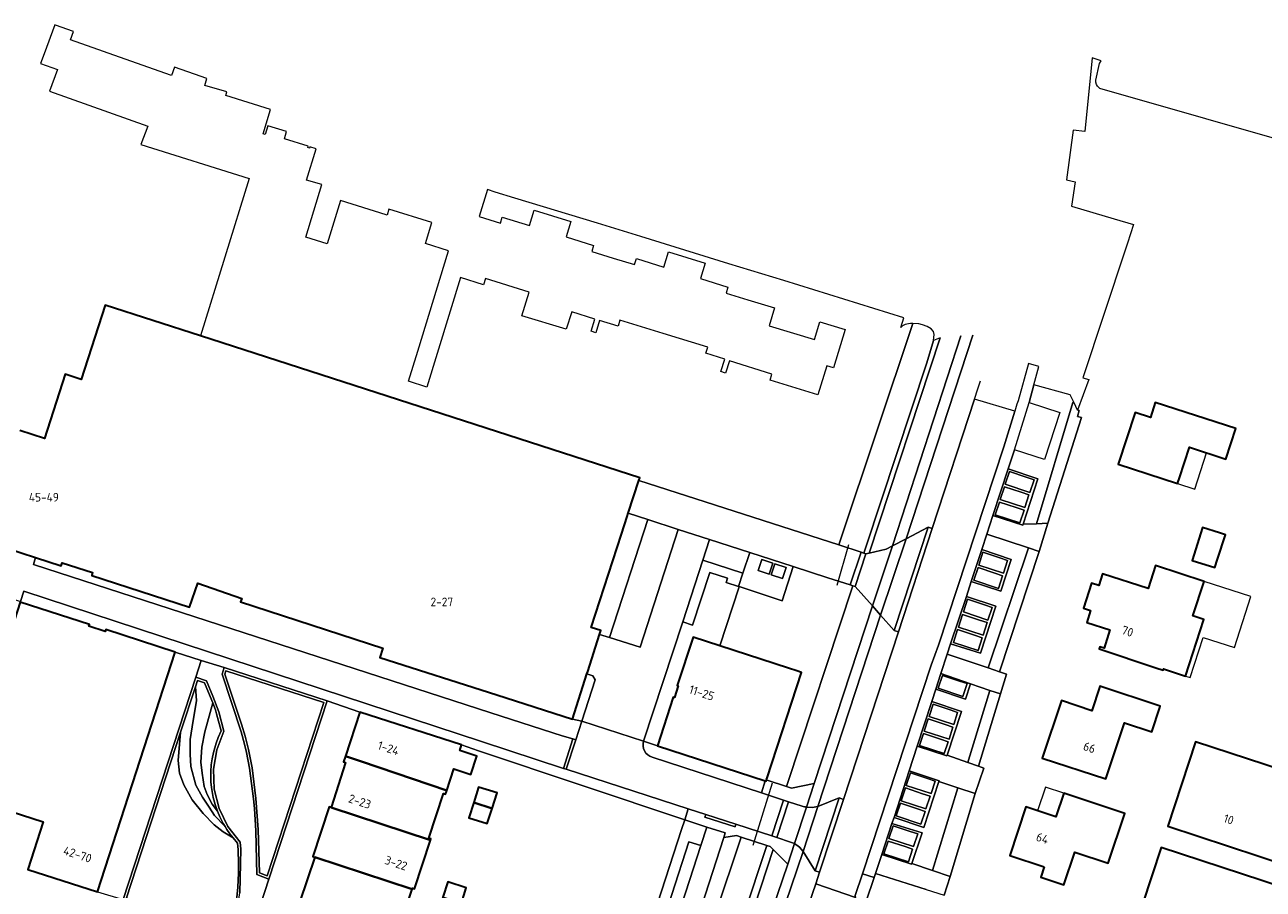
# Model space of a CAD drawing. Extents: x 154024 to 155007, y 472916 to 473908.
# Tile 30 of 49: x 154447 to 154641, y 473704 to 473839. Entities that reach past the tile are written whole.
import ezdxf
from ezdxf.enums import TextEntityAlignment as Align

# ---------------------------------------------------------------- set-up
doc = ezdxf.new("R2010")
doc.units = 0
doc.header["$LTSCALE"] = 0.75
for name, color, linetype, lineweight in [('B-RO-GR-BEPLANTING_CULTUUR_HEESTERS-GV', 252, 'CONTINUOUS', 18), ('B-RO-GR-BEPLANTING_CULTUUR_VASTE PLANTENVAK-GV', 252, 'CONTINUOUS', 18), ('B-RO-GR-STRUIK-GV', 252, 'CONTINUOUS', 13), ('B-RO-IE-TERREINAFSCHEIDING_KUNSTMATIG_MUUR-GV', 252, 'CONTINUOUS', 18), ('B-RO-KW-KUNSTWERK_DUIKER-G', 252, 'CONTINUOUS', 18), ('B-RO-OG-BEBOUWING-GV', 6, 'CONTINUOUS', 35), ('B-RO-OG-BEBOUWING-T18', 1, 'CONTINUOUS', 18), ('B-RO-OG-BEBOUWING_LUIFEL-GV', 6, 'CONTINUOUS', 18), ('B-RO-OG-TERREIN_CULTUURSCHEIDING-GV', 252, 'CONTINUOUS', 18), ('B-RO-OG-TERREIN_ERF-GV', 252, 'CONTINUOUS', 18), ('B-RO-OG-WATER_MEER-GV', 252, 'CONTINUOUS', 18), ('B-RO-OG-WATER_SLOOT-GV', 252, 'CONTINUOUS', 18), ('B-RO-VH-ONVERHARD-GV', 252, 'CONTINUOUS', 18), ('B-RO-VH-VERHARDING_ASFALT-GV', 252, 'CONTINUOUS', 18), ('B-RO-VH-VERHARDING_BEDRIJFSVLOERPLAAT-GV', 252, 'CONTINUOUS', 18), ('B-RO-VH-VERHARDING_BETONSTRAATSTEEN-GV', 252, 'CONTINUOUS', 18), ('B-RO-VH-VERHARDING_STRAATBAKSTEEN-GV', 252, 'CONTINUOUS', 18), ('B-RO-VH-VERHARDING_TEGEL-GV', 252, 'CONTINUOUS', 18)]:
    doc.layers.add(name, color=color, linetype=linetype, lineweight=lineweight)
doc.styles.add('NLCS-ISO-M200-T18', font='NLCS-ISO.ttf', dxfattribs={"height": 0.36})

msp = doc.modelspace()

# ---------------------------------------------------------------- linework, layer by layer
at = {"layer": 'B-RO-GR-BEPLANTING_CULTUUR_HEESTERS-GV', "flags": 128}
for points in [[(154605.495, 473761.132), (154607.247, 473761.21), (154612.567, 473777.781), (154611.945, 473777.91), (154612.185, 473778.865), (154611.923, 473778.928), (154611.374, 473780.065), (154611.204, 473780.111)], [(154605.912, 473756.802), (154604.224, 473757.354), (154597.901, 473738.557), (154599.687, 473737.954)], [(154594.762, 473723.71), (154596.391, 473723.139), (154599.851, 473734.483), (154598.208, 473735.027), (154594.862, 473724.08)]]:
    msp.add_lwpolyline(points, close=True, dxfattribs=at)
at = {"layer": 'B-RO-GR-BEPLANTING_CULTUUR_VASTE PLANTENVAK-GV', "flags": 128}
for points in [[(154471.028, 473724.026), (154471.269, 473722.078), (154471.932, 473720.242), (154473.227, 473717.898), (154474.973, 473715.752), (154476.69, 473713.973), (154478.106, 473712.872), (154479.634, 473711.902), (154479.14, 473712.541), (154478.668, 473713.224), (154478.377, 473713.706), (154478.354, 473713.73), (154476.741, 473715.405), (154475.901, 473716.752), (154474.844, 473718.302), (154473.787, 473720.157), (154473.028, 473723.106), (154472.919, 473725.012), (154472.919, 473727.324), (154473.218, 473729.307), (154473.922, 473733.449), (154473.758, 473735.602), (154471.425, 473728.469)], [(154478.354, 473713.73), (154478.377, 473713.706), (154478.087, 473714.188), (154477.56, 473715.228), (154477.182, 473716.125), (154476.389, 473717.184), (154475.576, 473718.734), (154475.115, 473719.979), (154474.823, 473722.078), (154474.612, 473723.8), (154474.763, 473726.116), (154475.214, 473728.544), (154476.463, 473733.061), (154476.333, 473733.421), (154475.162, 473736.201), (154474.082, 473736.591), (154473.758, 473735.602), (154473.922, 473733.449), (154473.218, 473729.307), (154472.919, 473727.324), (154472.919, 473725.012), (154473.028, 473723.106), (154473.787, 473720.157), (154474.844, 473718.302), (154475.901, 473716.752), (154476.741, 473715.405)], [(154477.182, 473716.125), (154476.829, 473717.141), (154476.531, 473718.256), (154476.258, 473719.81), (154476.174, 473720.69), (154476.153, 473722.33), (154476.228, 473723.362), (154476.361, 473724.323), (154476.563, 473725.312), (154476.989, 473726.776), (154477.318, 473727.646), (154477.789, 473728.677), (154477.063, 473731.332), (154476.864, 473731.957), (154476.463, 473733.061), (154475.214, 473728.544), (154474.763, 473726.116), (154474.612, 473723.8), (154474.823, 473722.078), (154475.115, 473719.979), (154475.576, 473718.734), (154476.389, 473717.184)]]:
    msp.add_lwpolyline(points, close=True, dxfattribs=at)
at = {"layer": 'B-RO-GR-STRUIK-GV', "flags": 128}
msp.add_lwpolyline([(154550.07, 473745.746), (154551.614, 473745.232), (154554.336, 473753.497), (154557.102, 473752.596), (154556.871, 473751.92), (154558.81, 473751.313), (154559.516, 473753.41), (154553.234, 473755.409)], close=True, dxfattribs=at)
at = {"layer": 'B-RO-IE-TERREINAFSCHEIDING_KUNSTMATIG_MUUR-GV', "flags": 128}
for points in [[(154482.828, 473718.052), (154482.974, 473716.514), (154483.191, 473713.013), (154483.385, 473706.161), (154485.234, 473705.429), (154494.373, 473733.363), (154478.228, 473738.605), (154477.954, 473737.539), (154480.903, 473728.534), (154481.445, 473726.575), (154481.72, 473725.278), (154482.226, 473722.859)], [(154478.355, 473737.573), (154478.498, 473738.087), (154493.878, 473733.118), (154484.985, 473705.955), (154483.781, 473706.426), (154483.593, 473713.241), (154483.226, 473718.097), (154482.622, 473722.915), (154482.068, 473725.77), (154481.523, 473727.86), (154480.939, 473729.706)], [(154477.389, 473731.655), (154476.491, 473734.115), (154475.455, 473736.521), (154473.83, 473737.107), (154462.428, 473702.252), (154479.624, 473696.62), (154480.703, 473703.331), (154480.847, 473710.126), (154480.732, 473711.263), (154478.822, 473713.725), (154477.458, 473716.525), (154476.696, 473719.546), (154476.569, 473722.659), (154477.083, 473725.732), (154478.216, 473728.634)]]:
    msp.add_lwpolyline(points, close=True, dxfattribs=at)
msp.add_lwpolyline([(154462.932, 473702.508), (154471.425, 473728.469), (154473.758, 473735.602), (154474.082, 473736.591), (154475.162, 473736.201), (154476.333, 473733.421), (154476.463, 473733.061), (154476.864, 473731.957), (154477.063, 473731.332), (154477.789, 473728.677), (154477.318, 473727.646), (154476.989, 473726.776), (154476.563, 473725.312), (154476.361, 473724.323), (154476.228, 473723.362), (154476.153, 473722.33), (154476.174, 473720.69), (154476.258, 473719.81), (154476.531, 473718.256), (154476.829, 473717.141), (154477.182, 473716.125), (154477.56, 473715.228), (154478.087, 473714.188), (154478.377, 473713.706), (154478.668, 473713.224), (154479.14, 473712.541), (154479.634, 473711.902), (154480.348, 473711.087), (154480.448, 473710.096), (154480.503, 473707.826), (154480.484, 473706.414), (154480.374, 473704.218), (154480.226, 473702.571)], dxfattribs=at)
at = {"layer": 'B-RO-KW-KUNSTWERK_DUIKER-G', "flags": 128}
for points in [[(154574.29, 473751.493), (154576.117, 473757.891)], [(154561.092, 473710.773), (154564.126, 473720.549)]]:
    msp.add_lwpolyline(points, dxfattribs=at)
at = {"layer": 'B-RO-OG-BEBOUWING-GV', "flags": 128}
msp.add_lwpolyline([(154444.22, 473757.301), (154448.71, 473755.853), (154452.722, 473754.56), (154452.869, 473755.017), (154457.642, 473753.467), (154457.494, 473753.01), (154472.807, 473748.038), (154474.118, 473751.824), (154481.006, 473749.439), (154480.822, 473748.87), (154503.105, 473741.659), (154502.636, 473740.197), (154520.939, 473734.334), (154532.835, 473730.524), (154535.077, 473737.597), (154535.204, 473737.997), (154537.04, 473743.787), (154537.242, 473744.425), (154535.745, 473744.899), (154540.489, 473759.511), (154541.385, 473762.271), (154541.548, 473762.773), (154543.218, 473767.918), (154543.342, 473768.3), (154474.557, 473790.539), (154459.608, 473795.372), (154455.867, 473783.731), (154453.346, 473784.541), (154450.121, 473774.504), (154446.234, 473775.753)], dxfattribs=at)
for points in [[(154636.73, 473776.03), (154624.11, 473780.13), (154623.33, 473777.75), (154620.96, 473778.53), (154618.29, 473770.45), (154627.6, 473767.41), (154627.894, 473768.302), (154629.48, 473773.11), (154635.16, 473771.26)], [(154633.861, 473755.553), (154635.079, 473759.401), (154634.148, 473759.696), (154631.519, 473760.528), (154629.893, 473755.394), (154633.453, 473754.266)], [(154613.377, 473745.672), (154616.998, 473744.495), (154616.071, 473741.642), (154615.405, 473741.858), (154615.307, 473741.554), (154624.187, 473738.563), (154625.328, 473738.192), (154625.393, 473738.392), (154628.845, 473737.27), (154631.72, 473746.114), (154629.979, 473746.68), (154631.741, 473752.101), (154624.143, 473754.575), (154622.971, 473750.966), (154615.837, 473753.282), (154615.248, 473751.467), (154614.136, 473751.827), (154612.862, 473747.883), (154613.974, 473747.524)], [(154436.55, 473718.733), (154449.91, 473714.405), (154447.506, 473706.983), (154458.382, 473703.459), (154470.56, 473741.024), (154459.687, 473744.549), (154459.598, 473744.273), (154457.061, 473745.092), (154457.145, 473745.353), (154446.307, 473748.851)], [(154563.304, 473721.319), (154568.697, 473737.82), (154567.93, 473738.071), (154566.625, 473738.497), (154555.889, 473742.006), (154551.689, 473743.379), (154549.215, 473735.786), (154549.381, 473735.718), (154548.775, 473733.928), (154548.606, 473733.985), (154546.121, 473726.343), (154563.006, 473720.868), (154563.142, 473720.824), (154563.214, 473721.045)], [(154624.821, 473732.346), (154624.893, 473732.564), (154615.43, 473735.679), (154615.408, 473735.612), (154614.169, 473731.842), (154609.419, 473733.436), (154606.397, 473724.429), (154616.373, 473721.155), (154619.288, 473729.926), (154623.549, 473728.512)], [(154499.752, 473723.896), (154513.111, 473719.349), (154514.225, 473722.717), (154516.885, 473721.836), (154517.823, 473724.706), (154515.137, 473725.584), (154515.427, 473726.47), (154499.49, 473731.629), (154497.247, 473724.708)], [(154645.051, 473707.505), (154649.397, 473720.731), (154630.409, 473726.97), (154626.05, 473713.75)], [(154513.111, 473719.349), (154499.752, 473723.896), (154497.247, 473724.708), (154496.956, 473723.81), (154497.263, 473723.711), (154494.984, 473716.685), (154510.569, 473711.558), (154510.641, 473711.778), (154510.317, 473711.885), (154512.607, 473718.892), (154512.925, 473718.787)], [(154517.336, 473717.472), (154520.213, 473716.541), (154520.992, 473718.948), (154518.106, 473719.882)], [(154606.723, 473707.358), (154606.186, 473705.745), (154609.802, 473704.541), (154611.511, 473709.675), (154616.731, 473707.938), (154619.325, 473715.729), (154609.777, 473718.908), (154608.542, 473715.197), (154603.844, 473716.761), (154601.304, 473709.162)], [(154492.45, 473708.879), (154507.702, 473703.902), (154507.75, 473704.05), (154508.065, 473703.947), (154510.569, 473711.558), (154494.984, 473716.685), (154494.667, 473716.788), (154492.127, 473708.988)], [(154517.336, 473717.472), (154516.566, 473715.062), (154519.438, 473714.144), (154520.213, 473716.541)], [(154639.639, 473690.866), (154643.999, 473704.174), (154625.032, 473710.405), (154620.664, 473697.111), (154624.406, 473695.88)], [(154507.702, 473703.902), (154492.45, 473708.879), (154490.11, 473701.926), (154491.797, 473701.358), (154505.365, 473696.74)], [(154515.403, 473701.697), (154516.172, 473704.1), (154513.307, 473705.016), (154512.509, 473702.623)]]:
    msp.add_lwpolyline(points, close=True, dxfattribs=at)
at = {"layer": 'B-RO-OG-BEBOUWING_LUIFEL-GV', "flags": 128}
for points in [[(154627.6, 473767.41), (154630.281, 473766.537), (154632.14, 473772.244), (154629.48, 473773.11)], [(154628.845, 473737.27), (154629.565, 473737.036), (154631.607, 473743.318), (154636.491, 473741.731), (154639.086, 473749.714), (154631.741, 473752.101), (154629.979, 473746.68), (154631.72, 473746.114)], [(154609.777, 473718.908), (154606.9, 473719.866), (154605.664, 473716.155), (154608.542, 473715.197)]]:
    msp.add_lwpolyline(points, close=True, dxfattribs=at)
at = {"layer": 'B-RO-OG-TERREIN_CULTUURSCHEIDING-GV', "flags": 128}
for points in [[(154590.393, 473790.266), (154579.271, 473756.539), (154581.923, 473757.124), (154582.928, 473757.654), (154593.647, 473790.543)], [(154595.497, 473790.683), (154585.057, 473758.778)], [(154585.057, 473758.778), (154588.524, 473760.606), (154589.164, 473760.396), (154595.794, 473780.657), (154596.322, 473782.27), (154596.727, 473783.508)], [(154588.226, 473703.843), (154580.278, 473706.321), (154580.065, 473705.686), (154577.579, 473698.28)]]:
    msp.add_lwpolyline(points, dxfattribs=at)
for points in [[(154605.495, 473761.132), (154611.204, 473780.111), (154611.374, 473780.065), (154610.776, 473781.304), (154605.086, 473782.897), (154604.37, 473780.126), (154609.132, 473778.548), (154606.731, 473771.18), (154602.041, 473772.726), (154601.065, 473769.706), (154605.694, 473768.154), (154603.385, 473761.039)], [(154591.526, 473740.708), (154597.901, 473738.557), (154604.224, 473757.354), (154597.712, 473759.482), (154596.914, 473757.107), (154601.531, 473755.517), (154599.911, 473750.587), (154595.288, 473752.076), (154594.505, 473749.723), (154599.131, 473748.201), (154596.724, 473740.849), (154592.05, 473742.318)], [(154577.086, 473751.303), (154576.742, 473751.413), (154566.422, 473720.3), (154566.313, 473719.989), (154567.106, 473719.73), (154570.668, 473720.431), (154579.79, 473748.243)], [(154574.583, 473718.183), (154575.274, 473717.953), (154583.869, 473744.211), (154583.206, 473744.429), (154581.077, 473746.806), (154571.221, 473716.841)], [(154478.498, 473738.087), (154478.355, 473737.573), (154480.939, 473729.706), (154481.523, 473727.86), (154482.068, 473725.77), (154482.622, 473722.915), (154483.226, 473718.097), (154483.593, 473713.241), (154483.781, 473706.426), (154484.985, 473705.955), (154493.878, 473733.118)], [(154591.478, 473724.862), (154594.762, 473723.71), (154594.862, 473724.08), (154598.208, 473735.027), (154595.154, 473736.037), (154594.36, 473733.628), (154589.73, 473735.204), (154589.09, 473733.266), (154593.742, 473731.698)], [(154479.634, 473711.902), (154478.106, 473712.872), (154476.69, 473713.973), (154474.973, 473715.752), (154473.227, 473717.898), (154471.932, 473720.242), (154471.269, 473722.078), (154471.028, 473724.026), (154471.425, 473728.469), (154462.932, 473702.508), (154479.332, 473697.137), (154479.551, 473698.17), (154479.745, 473699.197), (154479.984, 473700.67), (154480.226, 473702.571), (154480.374, 473704.218), (154480.484, 473706.414), (154480.503, 473707.826), (154480.448, 473710.096), (154480.348, 473711.087)], [(154589.228, 473706.791), (154593.165, 473719.755), (154590.184, 473720.742), (154587.823, 473713.569), (154583.181, 473715.132), (154582.853, 473714.193), (154587.598, 473712.688), (154585.965, 473707.883)], [(154595.874, 473718.858), (154593.165, 473719.755), (154589.228, 473706.791), (154591.963, 473705.875)], [(154520.864, 473602.33), (154520.856, 473602.308), (154520.916, 473602.238), (154521.125, 473602.426), (154521.496, 473602.032), (154522.069, 473601.839), (154522.322, 473601.753), (154559.224, 473712.049), (154558.507, 473712.284), (154556.518, 473711.968), (154536.339, 473649.678), (154526.931, 473620.719), (154521.427, 473603.909)], [(154566.553, 473707.803), (154564.231, 473710.096), (154554.399, 473679.985), (154548.016, 473660.275), (154539.647, 473635.451), (154532.01, 473613.324), (154528.25, 473600.651), (154528.662, 473600.725), (154528.71, 473600.424), (154526.517, 473600.008), (154521.298, 473601.774), (154521.379, 473601.666), (154526.665, 473599.88), (154529.99, 473600.535)], [(154534.815, 473596.946), (154534.847, 473596.936), (154535.568, 473596.697), (154560.249, 473672.132), (154560.735, 473673.618), (154570.431, 473703.223), (154570.92, 473704.708), (154571.517, 473706.526), (154570.837, 473706.749), (154568.964, 473709.777), (154530.148, 473595.58)]]:
    msp.add_lwpolyline(points, close=True, dxfattribs=at)
at = {"layer": 'B-RO-OG-TERREIN_ERF-GV', "flags": 128}
for points in [[(154459.367, 473835.095), (154454.193, 473836.926), (154454.66, 473838.244), (154451.836, 473839.244), (154451.694, 473839.294), (154450.034, 473834.731), (154449.492, 473833.239), (154452.113, 473832.303), (154450.904, 473828.917), (154466.268, 473823.429), (154465.211, 473820.515), (154482.141, 473815.193), (154474.557, 473790.539), (154543.342, 473768.3), (154543.218, 473767.918), (154574.546, 473757.8), (154574.846, 473758.741), (154586.148, 473792.52), (154585.78, 473792.507), (154585.45, 473792.47), (154584.94, 473792.35), (154584.49, 473792.15), (154584.22, 473791.86), (154584.738, 473793.406), (154565.942, 473799.216), (154557.318, 473801.863), (154543.509, 473806.111), (154536.752, 473808.196), (154523.763, 473812.152), (154520.683, 473813.076), (154519.484, 473813.51), (154518.166, 473809.241), (154521.513, 473808.217), (154521.786, 473809.179), (154526.081, 473807.835), (154526.821, 473810.225), (154529.689, 473809.339), (154532.558, 473808.452), (154531.818, 473806.061), (154536.117, 473804.732), (154535.825, 473803.787), (154539.176, 473802.751), (154542.526, 473801.715), (154542.818, 473802.66), (154547.117, 473801.331), (154547.856, 473803.721), (154550.725, 473802.835), (154553.594, 473801.948), (154552.862, 473799.557), (154557.159, 473798.187), (154556.873, 473797.25), (154560.259, 473796.214), (154564.474, 473794.925), (154563.626, 473792.152), (154570.702, 473789.987), (154571.551, 473792.76), (154575.51, 473791.55), (154573.683, 473785.531), (154572.63, 473785.851), (154571.256, 473781.325), (154563.764, 473783.625), (154564.061, 473784.568), (154557.394, 473786.668), (154556.787, 473784.742), (154556.072, 473784.967), (154556.679, 473786.894), (154553.713, 473787.829), (154554.003, 473788.774), (154547.021, 473790.923), (154540.241, 473793.011), (154539.95, 473792.066), (154537.046, 473792.961), (154536.459, 473791.05), (154535.733, 473791.273), (154536.324, 473793.19), (154532.682, 473794.312), (154531.844, 473791.59), (154524.853, 473793.672), (154526.009, 473797.418), (154519.178, 473799.523), (154518.883, 473798.564), (154515.242, 473799.687), (154509.987, 473782.513), (154509.694, 473782.61), (154507.414, 473783.361), (154507.13, 473783.454), (154508.565, 473788.139), (154513.395, 473803.905), (154509.766, 473805.034), (154510.792, 473808.328), (154504.06, 473810.423), (154503.763, 473809.469), (154503.605, 473809.518), (154496.457, 473811.743), (154494.358, 473804.959), (154491.025, 473805.995), (154493.536, 473814.251), (154491.162, 473814.975), (154492.65, 473819.854), (154491.645, 473820.16), (154491.59, 473819.978), (154491.341, 473820.054), (154491.405, 473820.264), (154487.675, 473821.402), (154488.034, 473822.579), (154485.069, 473823.483), (154484.654, 473822.125), (154484.348, 473822.218), (154485.515, 473826.044), (154478.482, 473828.191), (154478.654, 473828.765), (154475.205, 473829.797), (154475.523, 473830.86), (154473.615, 473831.536), (154470.467, 473832.65), (154470, 473831.332), (154464.489, 473833.282)], [(154627.6, 473767.41), (154618.29, 473770.45), (154620.96, 473778.53), (154623.33, 473777.75), (154624.11, 473780.13), (154636.73, 473776.03), (154635.16, 473771.26), (154629.48, 473773.11), (154627.894, 473768.302)], [(154634.148, 473759.696), (154635.079, 473759.401), (154633.861, 473755.553), (154633.453, 473754.266), (154629.893, 473755.394), (154631.519, 473760.528)], [(154629.979, 473746.68), (154631.72, 473746.114), (154628.845, 473737.27), (154625.393, 473738.392), (154625.328, 473738.192), (154624.187, 473738.563), (154615.307, 473741.554), (154615.405, 473741.858), (154616.071, 473741.642), (154616.998, 473744.495), (154613.377, 473745.672), (154613.974, 473747.524), (154612.862, 473747.883), (154614.136, 473751.827), (154615.248, 473751.467), (154615.837, 473753.282), (154622.971, 473750.966), (154624.143, 473754.575), (154631.741, 473752.101)], [(154615.408, 473735.612), (154615.43, 473735.679), (154624.893, 473732.564), (154624.821, 473732.346), (154623.549, 473728.512), (154619.288, 473729.926), (154616.373, 473721.155), (154606.397, 473724.429), (154609.419, 473733.436), (154614.169, 473731.842)], [(154626.05, 473713.75), (154630.409, 473726.97), (154649.397, 473720.731), (154645.051, 473707.505)], [(154517.336, 473717.472), (154518.106, 473719.882), (154520.992, 473718.948), (154520.213, 473716.541), (154519.438, 473714.144), (154516.566, 473715.062)], [(154606.723, 473707.358), (154601.304, 473709.162), (154603.844, 473716.761), (154608.542, 473715.197), (154609.777, 473718.908), (154619.325, 473715.729), (154616.731, 473707.938), (154611.511, 473709.675), (154609.802, 473704.541), (154606.186, 473705.745)], [(154620.664, 473697.111), (154625.032, 473710.405), (154643.999, 473704.174), (154639.639, 473690.866), (154635.298, 473677.615), (154631.483, 473678.864), (154620.069, 473682.61), (154616.381, 473683.819), (154618.025, 473688.834), (154619.043, 473692.026), (154609.467, 473695.166), (154607.256, 473688.487), (154595.847, 473692.218), (154598.448, 473700.203), (154604.914, 473698.074), (154606.153, 473701.839), (154606.168, 473701.883), (154614.908, 473699.007)], [(154513.307, 473705.016), (154516.172, 473704.1), (154515.403, 473701.697), (154514.634, 473699.294), (154511.71, 473700.23), (154512.509, 473702.623)]]:
    msp.add_lwpolyline(points, close=True, dxfattribs=at)
for points in [[(154664.86, 473815.15), (154615.44, 473829.29), (154615.03, 473829.65), (154614.9, 473829.95), (154614.81, 473830.29), (154614.79, 473830.63), (154615.37, 473833.21), (154615.62, 473833.65), (154614.2, 473834.13), (154613.074, 473822.596), (154611.219, 473822.802), (154610.2, 473815.026), (154611.56, 473814.668), (154610.993, 473810.865), (154617.65, 473808.885), (154620.713, 473808.017), (154619.741, 473805.086), (154619.433, 473804.155), (154612.746, 473783.991), (154613.682, 473783.73), (154611.923, 473778.928), (154612.185, 473778.865), (154611.945, 473777.91), (154612.567, 473777.781), (154607.247, 473761.21), (154605.912, 473756.802), (154599.687, 473737.954), (154600.798, 473737.579), (154599.851, 473734.483), (154596.391, 473723.139), (154597.225, 473722.846), (154595.874, 473718.858), (154591.963, 473705.875), (154591.05, 473702.963)], [(154518.352, 473615.98), (154549.9, 473713.255), (154550.413, 473714.749), (154518.103, 473725.573), (154515.427, 473726.47), (154515.137, 473725.584), (154517.823, 473724.706), (154516.885, 473721.836), (154514.225, 473722.717), (154513.111, 473719.349), (154512.925, 473718.787), (154512.607, 473718.892), (154510.317, 473711.885), (154510.641, 473711.778), (154510.569, 473711.558), (154508.065, 473703.947), (154507.75, 473704.05), (154507.702, 473703.902), (154505.365, 473696.74)]]:
    msp.add_lwpolyline(points, dxfattribs=at)
at = {"layer": 'B-RO-OG-WATER_MEER-GV', "flags": 128}
for points in [[(154578.023, 473756.677), (154578.449, 473756.54), (154578.753, 473757.477), (154588.32, 473786.32), (154589.35, 473789.84), (154589.45, 473790.76), (154589.35, 473791.25), (154589.01, 473791.64), (154588.38, 473792.05), (154587.65, 473792.3), (154587.06, 473792.46), (154586.148, 473792.52), (154574.846, 473758.741), (154574.546, 473757.8)], [(154566.422, 473720.3), (154576.742, 473751.413), (154576.321, 473751.548), (154572.818, 473752.677), (154567.376, 473754.43), (154565.643, 473749.053), (154558.918, 473751.277), (154558.913, 473751.262), (154555.889, 473742.006), (154566.625, 473738.497), (154567.93, 473738.071), (154568.697, 473737.82), (154563.304, 473721.319), (154563.214, 473721.045), (154563.324, 473720.966), (154566.313, 473719.989)], [(154563.249, 473710.732), (154559.224, 473712.049), (154522.322, 473601.753), (154526.51, 473600.339), (154526.642, 473600.363)]]:
    msp.add_lwpolyline(points, close=True, dxfattribs=at)
at = {"layer": 'B-RO-OG-WATER_SLOOT-GV', "flags": 128}
for points in [[(154588.32, 473786.32), (154578.753, 473757.477), (154578.449, 473756.54), (154578.787, 473756.432), (154579.271, 473756.539), (154590.393, 473790.266), (154589.35, 473789.84)], [(154528.25, 473600.651), (154532.01, 473613.324), (154539.647, 473635.451), (154548.016, 473660.275), (154554.399, 473679.985), (154564.231, 473710.096), (154563.755, 473710.566), (154563.249, 473710.732), (154526.642, 473600.363), (154527.141, 473600.452)]]:
    msp.add_lwpolyline(points, close=True, dxfattribs=at)
at = {"layer": 'B-RO-VH-ONVERHARD-GV', "flags": 128}
for points in [[(154564.2, 473754.962), (154562.458, 473755.545), (154561.876, 473753.8), (154563.626, 473753.217)], [(154566.259, 473754.278), (154564.513, 473754.871), (154563.938, 473753.12), (154565.688, 473752.54)]]:
    msp.add_lwpolyline(points, close=True, dxfattribs=at)
at = {"layer": 'B-RO-VH-VERHARDING_ASFALT-GV', "flags": 128}
msp.add_lwpolyline([(154595.794, 473780.657), (154589.164, 473760.396), (154583.869, 473744.211), (154575.274, 473717.953), (154571.517, 473706.526), (154570.92, 473704.708), (154577.127, 473702.601), (154577.112, 473702.889), (154578.233, 473706.29), (154589.013, 473738.989), (154590.161, 473742.113), (154600.38, 473773.179), (154602.08, 473778.773)], close=True, dxfattribs=at)
at = {"layer": 'B-RO-VH-VERHARDING_BEDRIJFSVLOERPLAAT-GV', "flags": 128}
for points in [[(154588.524, 473760.606), (154583.206, 473744.429), (154583.869, 473744.211), (154589.164, 473760.396)], [(154576.742, 473751.413), (154577.086, 473751.303), (154578.787, 473756.432), (154578.449, 473756.54), (154578.023, 473756.677), (154576.321, 473751.548)], [(154533.314, 473727.286), (154532.886, 473727.425), (154531.379, 473722.799), (154531.812, 473722.66)], [(154571.517, 473706.526), (154575.274, 473717.953), (154574.583, 473718.183), (154570.837, 473706.749)], [(154565.864, 473717.838), (154564.035, 473712.218), (154564.796, 473711.97), (154566.626, 473717.586)], [(154558.413, 473714.05), (154553.685, 473715.577), (154553.547, 473715.149), (154558.275, 473713.622)]]:
    msp.add_lwpolyline(points, close=True, dxfattribs=at)
at = {"layer": 'B-RO-VH-VERHARDING_BETONSTRAATSTEEN-GV', "flags": 128}
for points in [[(154583.181, 473715.132), (154585.561, 473722.406), (154586.784, 473726.284), (154589.09, 473733.266), (154589.73, 473735.204), (154590.533, 473737.665), (154591.526, 473740.708), (154592.05, 473742.318), (154594.505, 473749.723), (154595.288, 473752.076), (154596.914, 473757.107), (154597.712, 473759.482), (154598.675, 473762.418), (154601.065, 473769.706), (154602.041, 473772.726), (154604.37, 473780.126), (154605.086, 473782.897), (154605.876, 473785.772), (154604.241, 473786.223), (154602.638, 473780.377), (154602.417, 473779.88), (154602.08, 473778.773), (154600.38, 473773.179), (154590.161, 473742.113), (154589.013, 473738.989), (154578.233, 473706.29), (154580.065, 473705.686), (154580.278, 473706.321), (154581.263, 473709.331), (154582.853, 473714.193)], [(154598.675, 473762.418), (154603.338, 473760.893), (154603.385, 473761.039), (154605.694, 473768.154), (154601.065, 473769.706)], [(154603.86, 473768.428), (154605.119, 473768.01), (154604.453, 473766.027), (154600.581, 473767.307), (154601.257, 473769.293)], [(154600.581, 473767.307), (154604.453, 473766.027), (154605.119, 473768.01), (154603.86, 473768.428), (154601.257, 473769.293)], [(154560.575, 473756.621), (154567.376, 473754.43), (154572.818, 473752.677), (154576.321, 473751.548), (154578.023, 473756.677), (154574.546, 473757.8), (154543.218, 473767.918), (154541.548, 473762.773), (154544.626, 473761.774), (154549.387, 473760.228), (154554.276, 473758.641)], [(154603.087, 473766.056), (154604.319, 473765.642), (154603.687, 473763.654), (154599.813, 473764.913), (154600.497, 473766.927)], [(154603.087, 473766.056), (154600.497, 473766.927), (154599.813, 473764.913), (154603.687, 473763.654), (154604.319, 473765.642)], [(154602.308, 473763.663), (154603.543, 473763.258), (154602.896, 473761.281), (154599.038, 473762.527), (154599.68, 473764.526)], [(154602.308, 473763.663), (154599.68, 473764.526), (154599.038, 473762.527), (154602.896, 473761.281), (154603.543, 473763.258)], [(154549.387, 473760.228), (154544.626, 473761.774), (154538.624, 473743.285), (154543.395, 473741.772)], [(154603.385, 473761.039), (154603.338, 473760.893), (154598.675, 473762.418), (154597.712, 473759.482), (154604.224, 473757.354), (154605.912, 473756.802), (154607.247, 473761.21), (154605.495, 473761.132)], [(154535.204, 473737.997), (154535.077, 473737.597), (154536.008, 473737.3), (154536.351, 473736.682), (154534.257, 473730.205), (154543.935, 473727.076), (154550.07, 473745.746), (154553.234, 473755.409), (154554.276, 473758.641), (154549.387, 473760.228), (154543.395, 473741.772), (154538.624, 473743.285), (154537.04, 473743.787)], [(154585.057, 473758.778), (154581.077, 473746.806), (154583.206, 473744.429), (154588.524, 473760.606)], [(154559.516, 473753.41), (154560.575, 473756.621), (154554.276, 473758.641), (154553.234, 473755.409)], [(154579.79, 473748.243), (154582.928, 473757.654), (154581.923, 473757.124), (154579.271, 473756.539), (154578.787, 473756.432), (154577.086, 473751.303)], [(154596.914, 473757.107), (154595.288, 473752.076), (154599.911, 473750.587), (154601.531, 473755.517)], [(154596.456, 473754.662), (154600.332, 473753.38), (154600.967, 473755.368), (154599.739, 473755.775), (154597.081, 473756.655)], [(154599.739, 473755.775), (154600.967, 473755.368), (154600.332, 473753.38), (154596.456, 473754.662), (154597.081, 473756.655)], [(154598.964, 473753.395), (154596.336, 473754.288), (154595.665, 473752.285), (154599.547, 473750.996), (154600.181, 473752.982)], [(154598.964, 473753.395), (154600.181, 473752.982), (154599.547, 473750.996), (154595.665, 473752.285), (154596.336, 473754.288)], [(154592.05, 473742.318), (154596.724, 473740.849), (154599.131, 473748.201), (154594.505, 473749.723)], [(154594.054, 473747.302), (154594.679, 473749.306), (154597.344, 473748.422), (154598.543, 473748.025), (154597.898, 473746.027)], [(154597.344, 473748.422), (154594.679, 473749.306), (154594.054, 473747.302), (154597.898, 473746.027), (154598.543, 473748.025)], [(154596.566, 473746.034), (154597.768, 473745.632), (154597.135, 473743.657), (154593.261, 473744.929), (154593.914, 473746.921)], [(154596.566, 473746.034), (154593.914, 473746.921), (154593.261, 473744.929), (154597.135, 473743.657), (154597.768, 473745.632)], [(154595.79, 473743.65), (154596.987, 473743.252), (154596.349, 473741.27), (154592.476, 473742.529), (154593.126, 473744.537)], [(154593.126, 473744.537), (154592.476, 473742.529), (154596.349, 473741.27), (154596.987, 473743.252), (154595.79, 473743.65)], [(154590.533, 473737.665), (154595.154, 473736.037), (154598.208, 473735.027), (154599.851, 473734.483), (154600.798, 473737.579), (154599.687, 473737.954), (154597.901, 473738.557), (154591.526, 473740.708)], [(154589.73, 473735.204), (154594.36, 473733.628), (154595.154, 473736.037), (154590.533, 473737.665)], [(154593.457, 473736.487), (154594.638, 473736.097), (154593.966, 473734.076), (154590.109, 473735.381), (154590.78, 473737.371)], [(154590.109, 473735.381), (154593.966, 473734.076), (154594.638, 473736.097), (154593.457, 473736.487), (154590.78, 473737.371)], [(154586.784, 473726.284), (154591.44, 473724.748), (154591.478, 473724.862), (154593.742, 473731.698), (154589.09, 473733.266)], [(154591.961, 473731.952), (154593.147, 473731.556), (154592.523, 473729.668), (154588.669, 473730.935), (154589.3, 473732.84)], [(154588.669, 473730.935), (154592.523, 473729.668), (154593.147, 473731.556), (154591.961, 473731.952), (154589.3, 473732.84)], [(154591.205, 473729.658), (154592.41, 473729.253), (154591.79, 473727.374), (154587.916, 473728.652), (154588.531, 473730.558)], [(154588.531, 473730.558), (154587.916, 473728.652), (154591.79, 473727.374), (154592.41, 473729.253), (154591.205, 473729.658)], [(154590.452, 473727.376), (154591.645, 473726.977), (154591.027, 473725.111), (154587.156, 473726.384), (154587.784, 473728.269)], [(154590.452, 473727.376), (154587.784, 473728.269), (154587.156, 473726.384), (154591.027, 473725.111), (154591.645, 473726.977)], [(154585.561, 473722.406), (154590.229, 473720.879), (154590.184, 473720.742), (154593.165, 473719.755), (154595.874, 473718.858), (154597.225, 473722.846), (154596.391, 473723.139), (154594.762, 473723.71), (154591.478, 473724.862), (154591.44, 473724.748), (154586.784, 473726.284)], [(154585.561, 473722.406), (154583.181, 473715.132), (154587.823, 473713.569), (154590.184, 473720.742), (154590.229, 473720.879)], [(154585.098, 473720.118), (154588.97, 473718.847), (154589.613, 473720.822), (154588.421, 473721.218), (154585.741, 473722.107)], [(154588.421, 473721.218), (154589.613, 473720.822), (154588.97, 473718.847), (154585.098, 473720.118), (154585.741, 473722.107)], [(154574.583, 473718.183), (154571.221, 473716.841), (154568.964, 473709.777), (154570.837, 473706.749)], [(154587.637, 473718.84), (154584.961, 473719.736), (154584.319, 473717.738), (154588.171, 473716.457), (154588.82, 473718.443)], [(154584.961, 473719.736), (154587.637, 473718.84), (154588.82, 473718.443), (154588.171, 473716.457), (154584.319, 473717.738)], [(154586.851, 473716.457), (154584.173, 473717.355), (154583.539, 473715.351), (154587.392, 473714.085), (154588.033, 473716.061)], [(154586.851, 473716.457), (154588.033, 473716.061), (154587.392, 473714.085), (154583.539, 473715.351), (154584.173, 473717.355)], [(154581.263, 473709.331), (154585.929, 473707.776), (154585.965, 473707.883), (154587.598, 473712.688), (154582.853, 473714.193)], [(154585.688, 473712.931), (154586.896, 473712.533), (154586.249, 473710.552), (154582.373, 473711.812), (154583.022, 473713.811)], [(154582.373, 473711.812), (154586.249, 473710.552), (154586.896, 473712.533), (154585.688, 473712.931), (154583.022, 473713.811)], [(154539.011, 473674.24), (154538.551, 473672.823), (154534.372, 473659.967), (154533.91, 473658.546), (154529.829, 473645.989), (154529.368, 473644.569), (154525.13, 473631.509), (154524.665, 473630.076), (154520.559, 473617.419), (154520.098, 473615.997), (154517.223, 473607.135), (154518.95, 473606.572), (154532.761, 473648.505), (154552.937, 473710.726), (154551.06, 473711.31), (154548.376, 473703.054), (154547.916, 473701.638), (154543.583, 473688.305), (154543.123, 473686.889)], [(154584.902, 473710.546), (154582.246, 473711.424), (154581.581, 473709.434), (154585.464, 473708.175), (154586.094, 473710.152)], [(154582.246, 473711.424), (154584.902, 473710.546), (154586.094, 473710.152), (154585.464, 473708.175), (154581.581, 473709.434)], [(154585.965, 473707.883), (154585.929, 473707.776), (154581.263, 473709.331), (154580.278, 473706.321), (154588.226, 473703.843), (154591.05, 473702.963), (154591.963, 473705.875), (154589.228, 473706.791)], [(154576.706, 473701.159), (154577.132, 473702.509), (154577.127, 473702.601), (154570.92, 473704.708), (154570.431, 473703.223), (154560.735, 473673.618), (154560.249, 473672.132), (154566.576, 473670.155), (154566.996, 473671.493), (154567.309, 473672.491), (154567.474, 473673.015), (154575.728, 473697.979), (154575.858, 473698.473)]]:
    msp.add_lwpolyline(points, close=True, dxfattribs=at)
for points in [[(154543.935, 473727.076), (154534.257, 473730.205), (154533.314, 473727.286), (154531.812, 473722.66), (154550.935, 473716.477), (154553.685, 473715.577), (154558.413, 473714.05), (154564.035, 473712.218)], [(154564.035, 473712.218), (154565.864, 473717.838), (154562.392, 473718.973), (154545.292, 473724.561)], [(154566.626, 473717.586), (154564.796, 473711.97), (154566.947, 473711.269)], [(154568.812, 473716.89), (154566.626, 473717.586)], [(154567.596, 473711.013), (154569.454, 473716.732)], [(154520.856, 473602.308), (154520.864, 473602.33), (154521.427, 473603.909), (154526.931, 473620.719), (154536.339, 473649.678), (154556.518, 473711.968), (154556.75, 473712.686), (154553.86, 473713.612), (154552.937, 473710.726), (154532.761, 473648.505), (154518.95, 473606.572), (154518.608, 473605.429)]]:
    msp.add_lwpolyline(points, dxfattribs=at)
at = {"layer": 'B-RO-VH-VERHARDING_BETONSTRAATSTEEN-GV'}
for points in [[(154544.095, 473725.536, -0.1987152), (154543.935, 473727.076)], [(154545.292, 473724.561, -0.1997991), (154544.095, 473725.536)], [(154569.454, 473716.732, -0.0432917), (154568.812, 473716.89)], [(154566.947, 473711.269, -0.0495052), (154567.596, 473711.013)]]:
    msp.add_lwpolyline(points, format="xyb", dxfattribs=at)
at = {"layer": 'B-RO-VH-VERHARDING_STRAATBAKSTEEN-GV', "flags": 128}
for points in [[(154541.548, 473762.773), (154541.385, 473762.271), (154540.489, 473759.511), (154535.745, 473744.899), (154537.242, 473744.425), (154537.04, 473743.787), (154538.624, 473743.285), (154544.626, 473761.774)], [(154448.71, 473755.853), (154444.22, 473757.301), (154440.809, 473758.401), (154438.585, 473751.504), (154440.32, 473750.941), (154441.985, 473750.395), (154446.345, 473748.967), (154446.86, 473750.559), (154518.567, 473727.007), (154531.379, 473722.799), (154532.886, 473727.425), (154531.198, 473727.882), (154520.024, 473731.508), (154448.358, 473754.762)], [(154520.024, 473731.508), (154531.198, 473727.882), (154532.886, 473727.425), (154533.314, 473727.286), (154534.257, 473730.205), (154532.835, 473730.524), (154520.939, 473734.334), (154502.636, 473740.197), (154503.105, 473741.659), (154480.822, 473748.87), (154481.006, 473749.439), (154474.118, 473751.824), (154472.807, 473748.038), (154457.494, 473753.01), (154457.642, 473753.467), (154452.869, 473755.017), (154452.722, 473754.56), (154448.71, 473755.853), (154448.358, 473754.762)], [(154558.81, 473751.313), (154556.871, 473751.92), (154557.102, 473752.596), (154554.336, 473753.497), (154551.614, 473745.232), (154550.07, 473745.746), (154543.935, 473727.076), (154546.121, 473726.343), (154548.606, 473733.985), (154548.775, 473733.928), (154549.381, 473735.718), (154549.215, 473735.786), (154551.689, 473743.379), (154555.889, 473742.006), (154558.913, 473751.262), (154558.918, 473751.277)], [(154550.413, 473714.749), (154550.935, 473716.477), (154531.812, 473722.66), (154531.379, 473722.799), (154518.567, 473727.007), (154446.86, 473750.559), (154446.345, 473748.967), (154446.307, 473748.851), (154457.145, 473745.353), (154457.061, 473745.092), (154459.598, 473744.273), (154459.687, 473744.549), (154470.56, 473741.024), (154474.659, 473739.725), (154478.228, 473738.605), (154494.373, 473733.363), (154499.49, 473731.629), (154515.427, 473726.47), (154518.103, 473725.573)], [(154462.428, 473702.252), (154473.83, 473737.107), (154474.659, 473739.725), (154470.56, 473741.024), (154458.382, 473703.459)], [(154535.077, 473737.597), (154532.835, 473730.524), (154534.257, 473730.205), (154536.351, 473736.682), (154536.008, 473737.3)]]:
    msp.add_lwpolyline(points, close=True, dxfattribs=at)
for points in [[(154482.117, 473695.781), (154485.234, 473705.429), (154483.385, 473706.161), (154483.191, 473713.013), (154482.974, 473716.514), (154482.828, 473718.052), (154482.226, 473722.859), (154481.72, 473725.278), (154481.445, 473726.575), (154480.903, 473728.534), (154477.954, 473737.539), (154478.228, 473738.605), (154474.659, 473739.725), (154473.83, 473737.107), (154475.455, 473736.521), (154476.491, 473734.115), (154477.389, 473731.655), (154478.216, 473728.634), (154477.083, 473725.732), (154476.569, 473722.659), (154476.696, 473719.546), (154477.458, 473716.525), (154478.822, 473713.725), (154480.732, 473711.263), (154480.847, 473710.126), (154480.703, 473703.331)], [(154490.11, 473701.926), (154492.45, 473708.879), (154492.127, 473708.988), (154494.667, 473716.788), (154494.984, 473716.685), (154497.263, 473723.711), (154496.956, 473723.81), (154497.247, 473724.708), (154499.49, 473731.629), (154494.373, 473733.363), (154485.234, 473705.429), (154482.117, 473695.781)], [(154563.006, 473720.868), (154546.121, 473726.343), (154543.935, 473727.076)], [(154545.292, 473724.561), (154562.392, 473718.973), (154563.006, 473720.868)], [(154458.382, 473703.459), (154447.506, 473706.983), (154449.91, 473714.405), (154436.55, 473718.733), (154430.441, 473699.784)]]:
    msp.add_lwpolyline(points, dxfattribs=at)
at = {"layer": 'B-RO-VH-VERHARDING_STRAATBAKSTEEN-GV'}
for points in [[(154543.935, 473727.076, 0.1987152), (154544.095, 473725.536)], [(154544.095, 473725.536, 0.1997991), (154545.292, 473724.561)]]:
    msp.add_lwpolyline(points, format="xyb", dxfattribs=at)
at = {"layer": 'B-RO-VH-VERHARDING_TEGEL-GV', "flags": 128}
for points in [[(154582.928, 473757.654), (154585.057, 473758.778), (154595.497, 473790.683)], [(154593.647, 473790.543), (154582.928, 473757.654)], [(154569.454, 473716.732), (154570.668, 473720.431), (154567.106, 473719.73), (154566.313, 473719.989), (154563.324, 473720.966), (154563.214, 473721.045), (154563.142, 473720.824), (154563.006, 473720.868), (154562.392, 473718.973), (154565.864, 473717.838), (154566.626, 473717.586)], [(154566.947, 473711.269), (154564.796, 473711.97), (154564.035, 473712.218), (154558.413, 473714.05), (154558.275, 473713.622), (154553.547, 473715.149), (154553.685, 473715.577), (154550.935, 473716.477), (154550.413, 473714.749), (154553.86, 473713.612), (154556.75, 473712.686), (154556.518, 473711.968), (154558.507, 473712.284), (154559.224, 473712.049), (154563.249, 473710.732), (154563.755, 473710.566), (154564.231, 473710.096)], [(154566.626, 473717.586), (154568.812, 473716.89)], [(154538.551, 473672.823), (154539.011, 473674.24), (154543.123, 473686.889), (154543.583, 473688.305), (154547.916, 473701.638), (154548.376, 473703.054), (154551.06, 473711.31), (154552.937, 473710.726), (154553.86, 473713.612), (154550.413, 473714.749), (154549.9, 473713.255), (154518.352, 473615.98), (154514.336, 473603.653), (154516.997, 473602.786)], [(154568.361, 473710.485), (154567.596, 473711.013), (154566.553, 473707.803), (154529.99, 473600.535), (154526.665, 473599.88), (154521.379, 473601.666), (154521.298, 473601.774), (154520.916, 473602.238), (154520.856, 473602.308), (154520.627, 473601.64)], [(154527.2, 473596.337), (154527.957, 473596.157), (154528.466, 473596.023), (154529.913, 473595.642), (154530.148, 473595.58), (154568.964, 473709.777), (154568.361, 473710.485)], [(154564.231, 473710.096), (154566.553, 473707.803), (154567.596, 473711.013)], [(154577.579, 473698.28), (154580.065, 473705.686), (154578.233, 473706.29), (154577.112, 473702.889), (154577.127, 473702.601)]]:
    msp.add_lwpolyline(points, dxfattribs=at)
for points in [[(154585.057, 473758.778), (154582.928, 473757.654), (154579.79, 473748.243), (154581.077, 473746.806)], [(154560.575, 473756.621), (154559.516, 473753.41), (154558.81, 473751.313), (154558.918, 473751.277), (154565.643, 473749.053), (154567.376, 473754.43)], [(154564.2, 473754.962), (154563.626, 473753.217), (154561.876, 473753.8), (154562.458, 473755.545)], [(154566.259, 473754.278), (154565.688, 473752.54), (154563.938, 473753.12), (154564.513, 473754.871)], [(154581.077, 473746.806), (154579.79, 473748.243), (154570.668, 473720.431), (154569.454, 473716.732), (154570.344, 473716.688), (154571.221, 473716.841)], [(154567.596, 473711.013), (154568.361, 473710.485), (154568.964, 473709.777), (154571.221, 473716.841), (154570.344, 473716.688), (154569.454, 473716.732)]]:
    msp.add_lwpolyline(points, close=True, dxfattribs=at)
at = {"layer": 'B-RO-VH-VERHARDING_TEGEL-GV'}
for points in [[(154568.812, 473716.89, 0.0432917), (154569.454, 473716.732)], [(154567.596, 473711.013, 0.0495052), (154566.947, 473711.269)]]:
    msp.add_lwpolyline(points, format="xyb", dxfattribs=at)

# ---------------------------------------------------------------- texts
at = {"layer": 'B-RO-OG-BEBOUWING-T18', "style": 'NLCS-ISO-M200-T18'}
for s, p in [('45-49', (154449.998, 473765.281)), ('2-27', (154512.34, 473748.88))]:
    msp.add_text(s, height=1.35, dxfattribs=at).set_placement(p, align=Align.MIDDLE)
for s, rotation, p in [('70', 341.4, (154619.756, 473744.276)), ('11-25', 342, (154553.049, 473734.64)), ('1-24', 342.1, (154503.979, 473725.971)), ('66', 341.7, (154613.791, 473726.069)), ('2-23', 342, (154499.493, 473717.621)), ('10', 341.9, (154635.612, 473714.818)), ('64', 341.6, (154606.423, 473711.859)), ('42-70', 342.1, (154455.279, 473709.32)), ('3-22', 341.8, (154505.176, 473707.965))]:
    msp.add_text(s, height=1.35, rotation=rotation, dxfattribs=at).set_placement(p, align=Align.MIDDLE)

doc.saveas('drawing.dxf')
